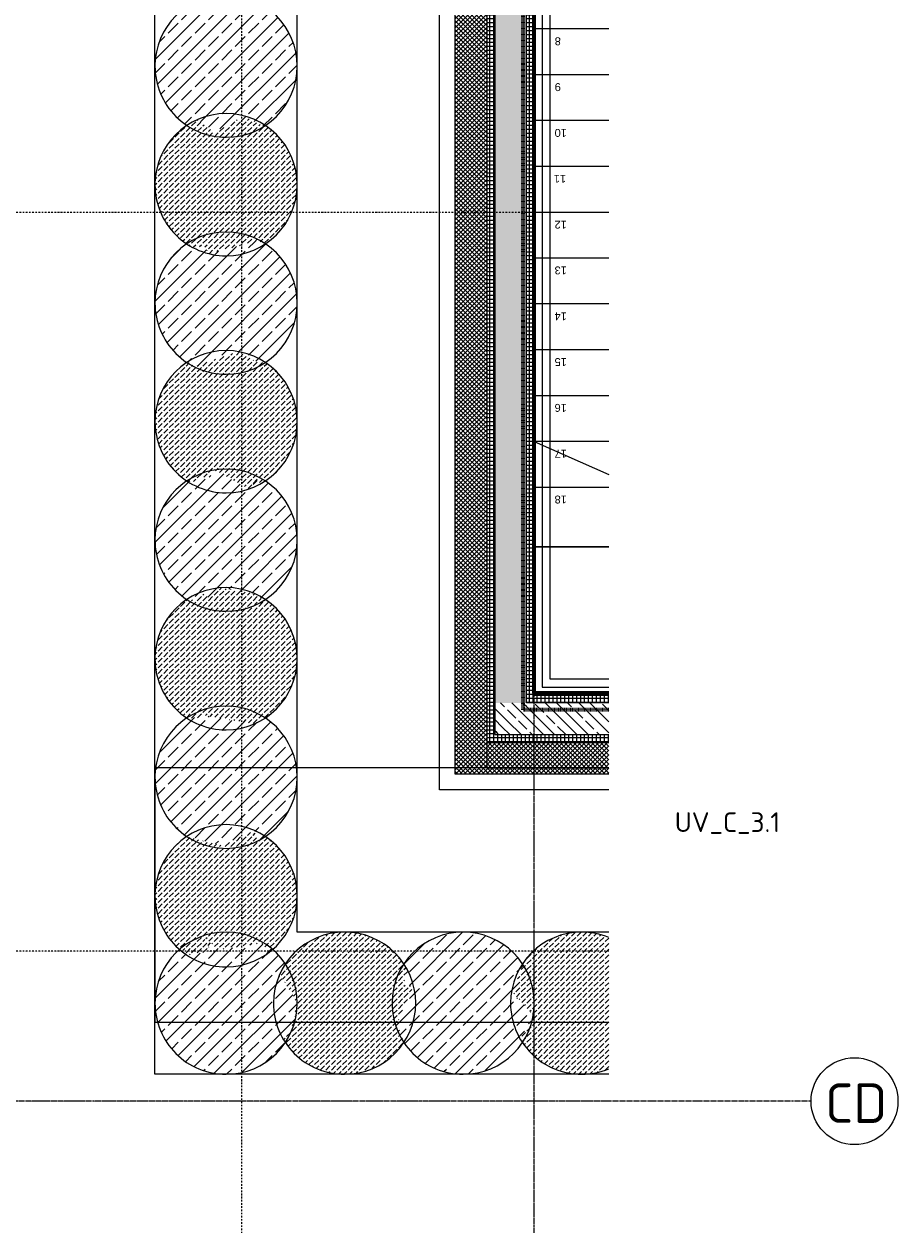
# Model space of a CAD drawing. Header units: millimetres. Extents: x 1523 to 73204, y -91281 to 10268.
# Tile 81 of 120: x 66927 to 72457, y -82503 to -74909. Entities that reach past the tile are written whole.
import ezdxf

# ---------------------------------------------------------------- set-up
doc = ezdxf.new("R2010")
doc.units = ezdxf.units.MM
for name, pattern in [('_Projekt 07 -  _  -  _  -  _  -', [7.5, 3.5, -2, 0, -2]), ('CAx_nichtHalbton', [20001.0584, 10000, -0.5292, 10000, -0.5292]), ('IMPORT-STRICHPUNKT _7_', [20, 10, -5, 0, -5]), ('Rasterlinie', [22.225, 12.7, -3.175, 3.175, -3.175])]:
    doc.linetypes.add(name, pattern=pattern)
for name, color, linetype, lineweight, true_color in [('10 A--Wand außen _ Verbau _Bohrpfahlwand_ _Aktuell_', 7, 'Continuous', 13, 0x656565), ('10 A--Wand außen _ Verbau _modelliert_ _aktuell_', 7, 'Continuous', 13, 0x656565), ('10 VSI--Wärmeschutz _veritkal_', 7, 'Continuous', 13, 0x656565), ('20 A--Fundament', 7, 'Continuous', 13, 0x656565), ('40 A--Treppe', 7, 'Continuous', 13, 0x656565), ('90 A--Achsraster _1_50_', 7, 'IMPORT-STRICHPUNKT _7_', 13, 0x656565), ('Neubau_10 A--Wand außen _tragend_', 7, 'Continuous', 13, 0x656565), ('Neubau_20 A--Bodenplatte', 7, 'Continuous', 13, 0x656565), ('Neubau_20 A--Gründungsbelag', 7, 'Continuous', 13, 0x656565), ('Neubau_40 A--Umwehrung', 7, 'Continuous', 13, 0x656565), ('Xref_706_5_--_ÜP_-1_000_16_Übersichtsplan UG_IFC 2025_01_13_dwg', 7, 'Continuous', 13, 0x767676), ('XX', 7, 'Continuous', 18, 0x804040)]:
    doc.layers.add(name, color=color, linetype=linetype, lineweight=lineweight, true_color=true_color)
for name, color, linetype, lineweight in [('S-GRID-____-IDEN', 7, 'Continuous', 9), ('S-GRID-____-OTLN', 7, 'Continuous', 9), ('Text', 7, 'Continuous', 9)]:
    doc.layers.add(name, color=color, linetype=linetype, lineweight=lineweight)
doc.styles.add('Arial_7', font='arial.ttf', dxfattribs={"height": 50})
doc.styles.add('ISOCPEUR', font='isocpeur.ttf', dxfattribs={"height": 125})
doc.styles.add('ISOCPEUR_1', font='isocpeur.ttf', dxfattribs={"height": 250})
pattern_1 = [(131.336, (0, 0), (90.10192, 79.25683), []), (131.336, (-45.05, -39.63), (90.10192, 79.25683), [90, -30])]
pattern_2 = [(221.336, (0, 0), (-99.07104, 112.6274), []), (221.336, (33.02, -37.54), (-99.07104, 112.6274), []), (221.336, (66.05, -75.08), (-99.07104, 112.6274), [75, -25])]
pattern_3 = [(356.336, (0, 0), (1.597632, 24.948899), []), (86.336, (0, 0), (-24.948899, 1.597632), [])]
pattern_4 = [(86.336, (0, 0), (-24.948899, 1.597632), []), (176.336, (0, 0), (1.597632, 24.948899), [])]
pattern_5 = [(131.336, (0, 0), (37.542465, 33.023679), [37.5, -12.5]), (131.336, (-35.283, 2.26), (37.542465, 33.023679), [37.5, -12.5])]
pattern_6 = [(41.336, (0, 0), (-13.2094714, 15.016986), []), (131.336, (0, 0), (15.016986, 13.2094714), [])]

# ---------------------------------------------------------------- blocks, each defined once
blk = doc.blocks.new('Xref_706_5_--_ÜP_-1_000_11_Übersichtsplan UG_IFC 2024_09_30_dwg_Standard-Rastermarker_3-41960556-SuD_-1UG gesamt Plot  - Blatt 7')
at = {"layer": '90 A--Achsraster _1_50_', "color": 9, "true_color": 0xcbcbcb}
blk.add_line((0, 0), (23500, 0), dxfattribs=at)
blk = doc.blocks.new('Xref_706_5_--_ÜP_-1_000_11_Übersichtsplan UG_IFC 2024_09_30_dwg_Standard-Rastermarker_18-41960571-SuD_-1UG gesamt Plot  - Blatt 7')
at = {"layer": '90 A--Achsraster _1_50_', "color": 9, "true_color": 0xcbcbcb}
blk.add_line((77457.8, 0), (99659.2, 0), dxfattribs=at)
blk = doc.blocks.new('Xref_706_5_--_ÜP_-1_000_11_Übersichtsplan UG_IFC 2024_09_30_dwg_Standard-Rastermarker_25-41960579-SuD_-1UG gesamt Plot  - Blatt 7')
at = {"layer": '90 A--Achsraster _1_50_', "color": 9, "true_color": 0xcbcbcb}
blk.add_line((77457.8, 0), (99661.1, 0), dxfattribs=at)
blk = doc.blocks.new('Xref_706_5_--_ÜP_-1_000_16_Übersichtsplan UG_IFC 2025_01_13_dwg-35469238-SuD_-1UG gesamt Plot  - Blatt 7')
at = {"layer": '10 A--Wand außen _ Verbau _modelliert_ _aktuell_', "true_color": 0xcbcbcb}
h = blk.add_hatch(dxfattribs=at)
h.set_pattern_fill('FP_5', color=9, style=0, pattern_type=2)
h.set_pattern_definition(pattern_5)
h.paths.add_polyline_path([(77795.7, -61312.6), (77800.5, -61238.4), (77792.9, -61164.5), (77775.9, -61102.3), (76947, -61049.2), (76922.3, -61108.7), (76905.4, -61181.1), (76900.6, -61255.3), (76908.1, -61329.2), (76927.7, -61400.9), (76958.9, -61468.4), (77002, -61531.3), (77052, -61583.6), (77081.1, -61605.4), (77087.3, -61601.8), (77167.8, -61643.5), (77198.3, -61632.8), (77248.3, -61685.1), (77250.7, -61681.8), (77404.9, -61557.1), (77549.9, -61648), (77569.4, -61634.8), (77572, -61636.8), (77603.7, -61618.9), (77661.5, -61572.1), (77710.8, -61516.5), (77750.2, -61453.6), (77778.8, -61385)])
h = blk.add_hatch(dxfattribs=at)
h.set_pattern_fill('FP_4', color=9, style=0, pattern_type=2)
h.set_pattern_definition(pattern_1)
h.paths.add_polyline_path([(77752.5, -61986.9), (77745, -61912.9), (77725.4, -61841.2), (77694.3, -61773.8), (77651.1, -61710.9), (77601.1, -61658.6), (77569.4, -61634.8), (77549.9, -61648), (77404.9, -61557.1), (77250.7, -61681.8), (77248.3, -61685.1), (77198, -61632.5), (77167.8, -61643.5), (77087.3, -61601.8), (77049.5, -61623.3), (76991.7, -61670), (76942.4, -61725.6), (76902.9, -61788.6), (76874.3, -61857.2), (76857.4, -61929.6), (76852.7, -62003.7), (76860.2, -62077.7), (76879.8, -62149.4), (76910.9, -62216.9), (76952.7, -62278.3), (77004.1, -62332), (77032, -62352.9), (77035, -62351.4), (77092.3, -62330.5), (77161.6, -62374), (77172.3, -62301.4), (77420.1, -62429.5), (77421.2, -62429.4), (77480.5, -62381.4), (77501.6, -62392.3), (77522.8, -62382.6), (77525.7, -62384.4), (77555.9, -62367.2), (77613.5, -62320.6), (77662.8, -62265), (77702.3, -62202), (77730.9, -62133.4), (77747.8, -62061)])
h = blk.add_hatch(dxfattribs=at)
h.set_pattern_fill('FP_5', color=9, style=0, pattern_type=2)
h.set_pattern_definition(pattern_5)
h.paths.add_polyline_path([(77703.8, -62772.5), (77702.4, -62698.2), (77688.8, -62625.2), (77663.3, -62555.3), (77626.7, -62490.6), (77580, -62432.8), (77522.8, -62382.6), (77501.6, -62392.3), (77480.5, -62381.4), (77421.2, -62429.4), (77419.6, -62429.3), (77172.3, -62301.4), (77161.6, -62374), (77092.3, -62330.5), (77032, -62352.9), (76971.7, -62393.9), (76918, -62445.2), (76873.4, -62504.7), (76839.3, -62570.8), (76816.5, -62641.5), (76805.6, -62715), (76807, -62789.3), (76820.6, -62862.4), (76846, -62932.2), (76882.6, -62996.9), (76930.8, -63056), (76982.9, -63102.1), (76985.2, -63100.6), (76988.9, -63099.2), (77018.8, -63121.7), (77026.2, -63116.6), (77048, -63143.5), (77065, -63144.6), (77075.4, -63127.9), (77204.4, -63055), (77344.9, -63064), (77450.4, -63143), (77473.3, -63130), (77478.6, -63133.9), (77537.7, -63093.6), (77591.4, -63042.3), (77636, -62982.8), (77670.1, -62916.8), (77692.9, -62846.1), (77699.3, -62802.8)])
h = blk.add_hatch(dxfattribs=at)
h.set_pattern_fill('FP_4', color=9, style=0, pattern_type=2)
h.set_pattern_definition(pattern_1)
h.paths.add_polyline_path([(71701.4, -63217.3), (71610.7, -63020.6), (71683.9, -62903.8), (71681.7, -62895.8), (71682.1, -62895.1), (71679, -62889.5), (71638.8, -62830.3), (71587.4, -62776.6), (71527.9, -62732.1), (71461.9, -62697.9), (71391.2, -62675.1), (71317.7, -62664.3), (71243.4, -62665.6), (71170.3, -62679.3), (71100.5, -62704.7), (71035.8, -62741.3), (70978, -62788), (70927.7, -62845.2), (70930.5, -62851.4), (70928, -62854.8), (70930.1, -62860.5), (70889.2, -62906.6), (70876.2, -62946.9), (70926.5, -63131), (70885.2, -63164.5), (70955.9, -63238.4), (70889.4, -63313.4), (70898, -63336.1), (70939, -63396.3), (70990.4, -63450.1), (71049.9, -63494.6), (71115.9, -63528.7), (71186.6, -63551.6), (71260.2, -63562.4), (71334.5, -63561), (71407.5, -63547.4), (71477.4, -63522), (71542, -63485.4), (71599.8, -63438.6), (71649.1, -63383), (71654.1, -63373.4), (71614.6, -63315.3), (71673.7, -63248.7)])
h = blk.add_hatch(dxfattribs=at)
h.set_pattern_fill('FP_5', color=9, style=0, pattern_type=2)
h.set_pattern_definition(pattern_5)
h.paths.add_polyline_path([(72465.7, -63299.4), (72407, -62984.2), (72425.6, -62939.5), (72427.5, -62937.4), (72387.3, -62878.3), (72335.9, -62824.5), (72276.4, -62780), (72210.4, -62745.9), (72139.7, -62723), (72066.1, -62712.2), (71991.8, -62713.6), (71918.8, -62727.2), (71848.9, -62752.6), (71784.2, -62789.2), (71726.5, -62836), (71679, -62889.5), (71680.6, -62891.8), (71682.1, -62895.1), (71681.7, -62895.8), (71683.9, -62903.8), (71610.7, -63020.6), (71701.4, -63217.3), (71614.6, -63315.3), (71654.1, -63373.4), (71649.1, -63383), (71647.3, -63385.1), (71688.5, -63445.4), (71738.9, -63498), (71798.3, -63542.5), (71864.4, -63576.7), (71935.1, -63599.5), (72008.6, -63610.3), (72082.9, -63608.9), (72156, -63595.3), (72225.8, -63569.9), (72290.5, -63533.3), (72348.3, -63486.6), (72397.6, -63431), (72425.7, -63376.7), (72407.3, -63326.3), (72425.2, -63318)])
h = blk.add_hatch(dxfattribs=at)
h.set_pattern_fill('FP_4', color=9, style=0, pattern_type=2)
h.set_pattern_definition(pattern_1)
h.paths.add_polyline_path([(73172.3, -63433.6), (73096.1, -63154.8), (73182.6, -63016.8), (73174, -63004.2), (73179.9, -62992.8), (73176.7, -62986.5), (73135.7, -62926.2), (73084.4, -62872.5), (73024.9, -62827.9), (72958.9, -62793.8), (72888.1, -62771), (72814.6, -62760.1), (72740.3, -62761.5), (72667.2, -62775.1), (72597.4, -62800.5), (72532.7, -62837.1), (72474.9, -62883.9), (72425.6, -62939.5), (72407, -62984.2), (72465.7, -63299.4), (72407.3, -63326.3), (72425.7, -63376.7), (72397.6, -63431), (72395.7, -63433.1), (72436, -63492.2), (72487.3, -63545.9), (72549.3, -63591.7), (72612.8, -63624.6), (72683.6, -63647.4), (72757.1, -63658.3), (72831.4, -63656.9), (72904.5, -63643.3), (72974.3, -63617.8), (73039, -63581.2), (73096.8, -63534.5), (73145.1, -63480), (73141.9, -63474.2), (73161.6, -63447.9)])
h = blk.add_hatch(dxfattribs=at)
h.set_pattern_fill('FP_5', color=9, style=0, pattern_type=2)
h.set_pattern_definition(pattern_5)
h.paths.add_polyline_path([(73968.2, -63138.3), (73916.9, -63084.6), (73935.4, -63067), (73922.2, -63038.4), (73924.3, -63035.6), (73906.4, -63004), (73859.6, -62946.2), (73804, -62896.9), (73741, -62857.4), (73672.4, -62828.8), (73600.1, -62811.9), (73525.9, -62807.2), (73451.9, -62814.7), (73380.3, -62834.3), (73312.8, -62865.4), (73251.3, -62907.2), (73197.6, -62958.6), (73176.6, -62986.6), (73177.5, -62987.6), (73179.9, -62992.8), (73174, -63004.2), (73182.6, -63016.8), (73096.1, -63154.8), (73172.3, -63433.6), (73141.9, -63474.2), (73162.5, -63510.5), (73209, -63568), (73264.6, -63617.3), (73327.6, -63656.8), (73396.2, -63685.4), (73468.6, -63702.3), (73542.7, -63707), (73616.7, -63699.5), (73688.4, -63679.9), (73755.9, -63648.8), (73818.8, -63605.6), (73871, -63555.6), (73897.1, -63520.8), (73891.7, -63506), (73905, -63474.1), (73863.4, -63400.6), (73880.3, -63384.4), (73835.1, -63350.6), (73968.1, -63138.5)])
h = blk.add_hatch(dxfattribs=at)
h.set_pattern_fill('FP_4', color=9, style=0, pattern_type=2)
h.set_pattern_definition(pattern_1)
h.paths.add_polyline_path([(74676.8, -63095.1), (74669.9, -63085), (74671.8, -63082), (74654.8, -63051.9), (74608.1, -62994.1), (74552.5, -62944.8), (74489.5, -62905.3), (74420.9, -62876.8), (74348.5, -62859.9), (74274.3, -62855.1), (74200.4, -62862.6), (74128.7, -62882.2), (74061.2, -62913.4), (73999.8, -62955.2), (73946.1, -63006.5), (73922.2, -63038.4), (73935.4, -63067), (73916.9, -63084.6), (73968.1, -63138.5), (73835.1, -63350.6), (73880.3, -63384.4), (73863.4, -63400.6), (73905, -63474.1), (73891.7, -63506), (73897.1, -63520.8), (73892.8, -63526.5), (73910.7, -63558.2), (73957.5, -63616), (74013.1, -63665.3), (74076.1, -63704.7), (74144.7, -63733.3), (74217, -63750.2), (74291.2, -63755), (74365.1, -63747.4), (74436.8, -63727.8), (74504.3, -63696.7), (74565.8, -63654.9), (74619.5, -63603.6), (74640.4, -63575.7), (74638.8, -63572.8), (74645.7, -63561.8), (74640.2, -63553.8), (74646.9, -63537.9), (74609.5, -63471.8), (74646.7, -63429.8), (74581.3, -63361.4), (74631.5, -63146.2), (74659.6, -63114.6)])
h = blk.add_hatch(dxfattribs=at)
h.set_pattern_fill('FP_5', color=9, style=0, pattern_type=2)
h.set_pattern_definition(pattern_5)
h.paths.add_polyline_path([(75454.1, -63198.9), (75440.8, -63194.6), (75446.8, -63183.1), (75422.9, -63131.4), (75419.8, -63126.8), (75380.1, -63068.9), (75329.8, -63016.2), (75270.3, -62971.7), (75204.3, -62937.6), (75133.5, -62914.7), (75060, -62903.9), (74985.7, -62905.3), (74912.6, -62918.9), (74842.8, -62944.3), (74778.1, -62980.9), (74720.3, -63027.7), (74669.9, -63085), (74676.8, -63095.1), (74631.5, -63146.2), (74581.3, -63361.4), (74646.7, -63429.8), (74609.5, -63471.8), (74646.9, -63537.9), (74640.2, -63553.8), (74645.7, -63561.8), (74638.8, -63572.8), (74640.4, -63575.7), (74681.4, -63636), (74732.7, -63689.7), (74792.2, -63734.2), (74858.2, -63768.4), (74929, -63791.2), (75002.5, -63802), (75076.8, -63800.7), (75149.9, -63787), (75219.7, -63761.6), (75284.4, -63725), (75342.2, -63678.3), (75389.6, -63624.8), (75388, -63622.4), (75384, -63611.5), (75397.6, -63589.8), (75386.9, -63570.9), (75395.2, -63551.1), (75379.7, -63517.5), (75437.9, -63268.3)])
h = blk.add_hatch(dxfattribs=at)
h.set_pattern_fill('FP_4', color=9, style=0, pattern_type=2)
h.set_pattern_definition(pattern_1)
h.paths.add_polyline_path([(76207.9, -63460), (76128.5, -63242.1), (76185.6, -63231.4), (76171.4, -63179.3), (76129.6, -63117.9), (76078.2, -63064.2), (76018.7, -63019.6), (75952.7, -62985.5), (75882, -62962.7), (75808.5, -62951.8), (75734.2, -62953.2), (75661.1, -62966.8), (75591.3, -62992.2), (75526.6, -63028.8), (75468.8, -63075.6), (75421.3, -63129.4), (75422.9, -63131.4), (75446.8, -63183.1), (75440.8, -63194.6), (75454.1, -63198.9), (75379.7, -63517.5), (75395.2, -63551.1), (75386.9, -63570.9), (75397.6, -63589.8), (75384, -63611.5), (75388, -63622.4), (75429.8, -63683.9), (75481.2, -63737.6), (75540.7, -63782.2), (75606.7, -63816.3), (75677.4, -63839.1), (75751, -63850), (75825.3, -63848.6), (75898.3, -63835), (75968.2, -63809.5), (76032.9, -63772.9), (76090.6, -63726.2), (76139.9, -63670.6), (76141.7, -63667.1), (76141.3, -63666.4), (76206.1, -63465.4)])
h = blk.add_hatch(dxfattribs=at)
h.set_pattern_fill('FP_5', color=9, style=0, pattern_type=2)
h.set_pattern_definition(pattern_5)
h.paths.add_polyline_path([(76888.4, -63718.5), (76872.8, -63564.7), (76772.7, -63610.9), (76868.2, -63519.6), (76840.1, -63243.3), (76884, -63213.4), (76872.2, -63192.5), (76885.6, -63184.9), (76882.8, -63181.5), (76886.4, -63178.1), (76878.1, -63165.8), (76826.7, -63112.1), (76767.2, -63067.5), (76701.2, -63033.4), (76630.5, -63010.6), (76556.9, -62999.7), (76482.6, -63001.1), (76409.6, -63014.7), (76339.7, -63040.2), (76275, -63076.8), (76217.3, -63123.5), (76169.8, -63177), (76171.4, -63179.3), (76172.5, -63183.3), (76185.6, -63231.4), (76128.5, -63242.1), (76207.9, -63460), (76141.3, -63666.4), (76141.7, -63667.1), (76139.9, -63670.6), (76138.1, -63672.7), (76178.3, -63731.8), (76229.7, -63785.5), (76289.2, -63830.1), (76355.2, -63864.2), (76425.9, -63887), (76499.4, -63897.9), (76573.7, -63896.5), (76646.8, -63882.9), (76716.6, -63857.5), (76781.3, -63820.9), (76839.1, -63774.1), (76850.2, -63761.6), (76846.9, -63758.2), (76849.1, -63756.1), (76841.5, -63750.4), (76880.6, -63723.8), (76878.2, -63721.3)])
h = blk.add_hatch(dxfattribs=at)
h.set_pattern_fill('FP_4', color=9, style=0, pattern_type=2)
h.set_pattern_definition(pattern_1)
h.paths.add_polyline_path([(77655.8, -63521), (77654.4, -63446.7), (77640.8, -63373.6), (77615.4, -63303.8), (77578.8, -63239.1), (77532.1, -63181.3), (77476.5, -63132), (77473.3, -63130), (77450.4, -63143), (77344.9, -63064), (77204.4, -63055), (77075.4, -63127.9), (77065, -63144.6), (77048, -63143.5), (77026.2, -63116.6), (77018.8, -63121.7), (76988.9, -63099.2), (76985.2, -63100.6), (76923.8, -63142.4), (76882.8, -63181.5), (76885.6, -63184.9), (76872.2, -63192.5), (76884, -63213.4), (76840.1, -63243.3), (76868.2, -63519.6), (76772.7, -63610.9), (76872.8, -63564.7), (76888.4, -63718.5), (76878.2, -63721.3), (76880.6, -63723.8), (76841.5, -63750.4), (76849.1, -63756.1), (76846.9, -63758.2), (76850.2, -63761.6), (76849, -63763), (76882.9, -63804.5), (76937.1, -63852.5), (77000, -63891.9), (77068.6, -63920.5), (77141, -63937.4), (77215.2, -63942.2), (77289.1, -63934.6), (77360.8, -63915), (77428.3, -63883.9), (77489.8, -63842.1), (77543.5, -63790.8), (77588, -63731.3), (77622.2, -63665.3), (77645, -63594.5)])
at = {"layer": '10 VSI--Wärmeschutz _veritkal_', "true_color": 0xcbcbcb}
h = blk.add_hatch(dxfattribs=at)
h.set_pattern_fill('FP_19', color=9, style=0, pattern_type=2)
h.set_pattern_definition(pattern_6)
h.paths.add_polyline_path([(75652.9, -61939.8), (75665.7, -61740.2), (63111.4, -60936.3), (63098.6, -61135.9), (75603, -61936.6)])
h = blk.add_hatch(dxfattribs=at)
h.set_pattern_fill('FP_21', color=9, style=0, pattern_type=2)
h.set_pattern_definition([(131.336, (0, 0), (15.016986, 13.2094714), []), (221.336, (0, 0), (-13.2094714, 15.016986), [])])
h.paths.add_polyline_path([(75865.2, -61753), (75914.5, -60983.1), (75880.8, -60980.9), (75715, -60970.3), (75665.7, -61740.2), (75709.6, -61743)])
h = blk.add_hatch(dxfattribs=at)
h.set_pattern_fill('FP_19', color=9, style=0, pattern_type=2)
h.set_pattern_definition(pattern_6)
h.paths.add_polyline_path([(75852.5, -61952.5), (75665.7, -61740.2), (75652.9, -61939.8)])
h = blk.add_hatch(dxfattribs=at)
h.set_pattern_fill('FP_19', color=9, style=0, pattern_type=2)
h.set_pattern_definition(pattern_6)
h.paths.add_polyline_path([(75852.5, -61952.5), (75865.2, -61753), (75665.7, -61740.2)])
at = {"layer": 'Neubau_10 A--Wand außen _tragend_', "true_color": 0xcbcbcb}
h = blk.add_hatch(dxfattribs=at)
h.set_pattern_fill('FP_7', color=9, style=0, pattern_type=2)
h.set_pattern_definition(pattern_3)
h.paths.add_polyline_path([(75385.4, -61421.6), (63130.5, -60636.9), (63127.3, -60686.8), (75382.2, -61471.5)])
h = blk.add_hatch(dxfattribs=at)
h.set_pattern_fill('FP_6', color=9, style=0, pattern_type=2)
h.set_pattern_definition(pattern_2)
h.paths.add_polyline_path([(75419.4, -61674.3), (75432.1, -61474.7), (63127.3, -60686.8), (63114.6, -60886.4), (75369.5, -61671.1)])
h = blk.add_hatch(dxfattribs=at)
h.set_pattern_fill('FP_7', color=9, style=0, pattern_type=2)
h.set_pattern_definition(pattern_3)
h.paths.add_polyline_path([(75615.8, -61737), (75619, -61687.1), (63114.6, -60886.4), (63111.4, -60936.3), (75416.2, -61724.2)])
h = blk.add_hatch(dxfattribs=at)
h.set_pattern_fill('FP_12', color=9, style=0, pattern_type=2)
h.set_pattern_definition(pattern_4)
h.paths.add_polyline_path([(75435.3, -61424.8), (75465.5, -60954.3), (75415.6, -60951.1), (75385.4, -61421.6), (75435.3, -61424.8)])
h = blk.add_hatch(dxfattribs=at)
h.set_pattern_fill('FP_6', color=9, style=0, pattern_type=2)
h.set_pattern_definition(pattern_2)
h.paths.add_polyline_path([(75631.7, -61487.5), (75665.1, -60967.1), (75650.1, -60966.2), (75465.5, -60954.3), (75432.1, -61474.7), (75467.4, -61477)])
h = blk.add_hatch(dxfattribs=at)
h.set_pattern_fill('FP_12', color=9, style=0, pattern_type=2)
h.set_pattern_definition(pattern_4)
h.paths.add_polyline_path([(75668.9, -61690.3), (75715, -60970.3), (75711.3, -60970.1), (75665.1, -60967.1), (75619, -61687.1), (75668.8, -61690.3)])
h = blk.add_hatch(dxfattribs=at)
h.set_pattern_fill('FP_7', color=9, style=0, pattern_type=2)
h.set_pattern_definition(pattern_3)
h.paths.add_polyline_path([(75432.1, -61474.7), (75385.4, -61421.6), (75382.2, -61471.5)])
h = blk.add_hatch(dxfattribs=at)
h.set_pattern_fill('FP_7', color=9, style=0, pattern_type=2)
h.set_pattern_definition(pattern_3)
h.paths.add_polyline_path([(75435.3, -61424.8), (75385.4, -61421.6), (75432.1, -61474.7)])
h = blk.add_hatch(dxfattribs=at)
h.set_pattern_fill('FP_6', color=9, style=0, pattern_type=2)
h.set_pattern_definition(pattern_2)
h.paths.add_polyline_path([(75619, -61687.1), (75432.1, -61474.7), (75419.4, -61674.3)])
h = blk.add_hatch(dxfattribs=at)
h.set_pattern_fill('FP_6', color=9, style=0, pattern_type=2)
h.set_pattern_definition(pattern_2)
h.paths.add_polyline_path([(75631.7, -61487.5), (75432.1, -61474.7), (75619, -61687.1)])
h = blk.add_hatch(dxfattribs=at)
h.set_pattern_fill('FP_7', color=9, style=0, pattern_type=2)
h.set_pattern_definition(pattern_3)
h.paths.add_polyline_path([(75665.7, -61740.2), (75665.7, -61740.2), (75619, -61687.1), (75615.8, -61737)])
h = blk.add_hatch(dxfattribs=at)
h.set_pattern_fill('FP_7', color=9, style=0, pattern_type=2)
h.set_pattern_definition(pattern_3)
h.paths.add_polyline_path([(75665.7, -61740.2), (75668.8, -61690.3), (75619, -61687.1), (75665.7, -61740.2)])
at = {"layer": '10 A--Wand außen _ Verbau _Bohrpfahlwand_ _Aktuell_', "color": 9, "true_color": 0xcbcbcb, "flags": 128}
for points in [[(76912.4, -61047), (76786.4, -63014.4), (65354.8, -62282.4)], [(77810.6, -61104.5), (77627.1, -63970.1), (76728.9, -63912.6), (65297.3, -63180.6)]]:
    blk.add_lwpolyline(points, dxfattribs=at)
at = {"layer": '10 A--Wand außen _ Verbau _modelliert_ _aktuell_', "color": 9, "true_color": 0xcbcbcb}
for centre, start, end in [((77350.5, -61246.8), 153.94046, 176.33628), ((77350.5, -61246.8), 356.33628, 18.73211), ((77350.5, -61246.8), 176.33628, 266.33628), ((77350.5, -61246.8), 266.33628, 356.33628), ((77302.6, -61995.3), 86.33628, 176.33628), ((77302.6, -61995.3), 356.33628, 86.33628), ((77302.6, -61995.3), 176.33628, 266.33628), ((77302.6, -61995.3), 266.33628, 356.33628), ((77254.7, -62743.8), 86.33628, 176.33628), ((77254.7, -62743.8), 356.33628, 86.33628), ((71288.9, -63113.3), 86.33628, 176.33628), ((71288.9, -63113.3), 356.33628, 86.33628), ((72037.4, -63161.3), 86.33628, 176.33628), ((72037.4, -63161.3), 356.33628, 86.33628), ((77254.7, -62743.8), 176.33628, 266.33628), ((72785.8, -63209.2), 86.33628, 176.33628), ((72785.8, -63209.2), 356.33628, 86.33628), ((77254.7, -62743.8), 266.33628, 356.33628), ((73534.3, -63257.1), 86.33628, 176.33628), ((73534.3, -63257.1), 356.33628, 86.33628), ((74282.8, -63305), 86.33628, 176.33628), ((74282.8, -63305), 356.33628, 86.33628), ((75031.2, -63353), 86.33628, 176.33628), ((75031.2, -63353), 356.33628, 86.33628), ((75779.7, -63400.9), 86.33628, 176.33628), ((75779.7, -63400.9), 356.33628, 86.33628), ((76528.2, -63448.8), 86.33628, 176.33628), ((76528.2, -63448.8), 356.33628, 86.33628), ((71288.9, -63113.3), 176.33628, 266.33628), ((77206.8, -63492.2), 86.33628, 176.33628), ((77206.8, -63492.2), 356.33628, 86.33628), ((71288.9, -63113.3), 266.33628, 356.33628), ((72037.4, -63161.3), 176.33628, 266.33628), ((72785.8, -63209.2), 176.33628, 266.33628), ((72037.4, -63161.3), 266.33628, 356.33628), ((72785.8, -63209.2), 266.33628, 356.33628), ((73534.3, -63257.1), 176.33628, 266.33628), ((73534.3, -63257.1), 266.33628, 356.33628), ((74282.8, -63305), 176.33628, 266.33628), ((74282.8, -63305), 266.33628, 356.33628), ((75031.2, -63353), 176.33628, 266.33628), ((75031.2, -63353), 266.33628, 356.33628), ((75779.7, -63400.9), 176.33628, 266.33628), ((75779.7, -63400.9), 266.33628, 356.33628), ((76528.2, -63448.8), 176.33628, 266.33628), ((76528.2, -63448.8), 266.33628, 356.33628), ((77206.8, -63492.2), 176.33628, 266.33628), ((77206.8, -63492.2), 266.33628, 356.33628)]:
    blk.add_arc(centre, 450, start, end, dxfattribs=at)
at = {"layer": '10 VSI--Wärmeschutz _veritkal_', "color": 9, "true_color": 0xcbcbcb, "flags": 128}
for points in [[(75914.5, -60983.1), (75865.2, -61753), (75852.5, -61952.5), (63098.6, -61135.9), (63111.4, -60936.3), (75665.7, -61740.2), (75715, -60970.3)], [(75715, -60970.3), (75665.7, -61740.2), (75825.3, -61750.4), (75874.6, -60980.5)]]:
    blk.add_lwpolyline(points, dxfattribs=at)
at = {"layer": '20 A--Fundament', "color": 9, "true_color": 0xcbcbcb}
blk.add_line((77297.8, -63949), (77481.3, -61083.4), dxfattribs=at)
at = {"layer": '20 A--Fundament', "color": 9, "true_color": 0xcbcbcb, "flags": 128}
blk.add_lwpolyline([(75874.6, -60980.5), (75691.1, -63846.1), (77297.8, -63949)], dxfattribs=at)
at = {"layer": '40 A--Treppe', "color": 9, "true_color": 0xcbcbcb}
for p, q in [((71208.8, -60681.8), (71178.7, -61152.3)), ((71498.2, -60700.3), (71468.1, -61170.8)), ((71787.6, -60718.8), (71757.5, -61189.3)), ((72077.1, -60737.4), (72046.9, -61207.9)), ((72336.3, -61226.4), (72366.5, -60755.9)), ((72655.9, -60774.4), (72625.7, -61244.9)), ((72945.3, -60793), (72915.1, -61263.4)), ((73234.7, -60811.5), (73204.6, -61282)), ((73494, -61300.5), (73524.1, -60830)), ((74072.8, -61337.6), (74102.9, -60867.1)), ((75385.4, -61421.6), (75415.6, -60951.1))]:
    blk.add_line(p, q, dxfattribs=at)
at = {"layer": '40 A--Treppe', "color": 9, "true_color": 0xcbcbcb, "flags": 128}
for points in [[(71147.3, -61150.2), (74449.4, -61361.7), (74479.6, -60891.2)], [(73813.5, -60848.6), (73783.4, -61319), (74023.4, -60862)], [(74479.6, -60891.2), (74449.4, -61361.7), (75385.4, -61421.6)]]:
    blk.add_lwpolyline(points, dxfattribs=at)
at = {"layer": 'Neubau_10 A--Wand außen _tragend_', "color": 9, "true_color": 0xcbcbcb}
for p, q in [((63111.4, -60936.3), (75665.7, -61740.2)), ((75668.9, -61690.3), (75715, -60970.3))]:
    blk.add_line(p, q, dxfattribs=at)
at = {"layer": 'Neubau_10 A--Wand außen _tragend_', "color": 9, "true_color": 0xcbcbcb, "flags": 128}
for points in [[(75415.6, -60951.1), (75385.4, -61421.6), (63130.5, -60636.9), (63127.3, -60686.8), (63114.6, -60886.4), (75619, -61687.1), (75665.1, -60967.1)], [(75465.5, -60954.3), (75432.1, -61474.7), (63127.3, -60686.8)]]:
    blk.add_lwpolyline(points, dxfattribs=at)
at = {"layer": 'Neubau_20 A--Bodenplatte', "color": 9, "true_color": 0xcbcbcb, "flags": 128}
blk.add_lwpolyline([(76014.3, -60989.5), (75945.9, -62058.7), (63391.6, -61254.9), (63337.3, -62103.1), (62112.3, -81234.3), (62076.5, -81792.8), (62924.8, -81847.1), (77145.7, -82757.7), (75545.7, -107746.2), (61340.6, -106587.4), (60493.3, -106518.3), (44224.9, -105191.1), (43136.2, -105102.3), (42288.9, -105033.2), (40627.2, -104897.6)], dxfattribs=at)
at = {"layer": 'Neubau_20 A--Gründungsbelag', "color": 9, "true_color": 0xcbcbcb, "flags": 128}
blk.add_lwpolyline([(75415.6, -60951.1), (75385.4, -61421.6), (63030.7, -60630.5), (63060.9, -60160.1)], dxfattribs=at)
at = {"layer": 'Neubau_40 A--Umwehrung', "color": 9, "true_color": 0xcbcbcb, "flags": 128}
blk.add_lwpolyline([(75315.8, -60944.7), (75292, -61315.4), (70533.3, -61010.7), (70559, -61062.5), (75338.7, -61368.5), (75365.7, -60947.9)], dxfattribs=at)
at = {"rotation": 176.3362835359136}
for p in [(83558.7, -61945), (83440.5, -63791.2)]:
    blk.add_blockref('Xref_706_5_--_ÜP_-1_000_11_Übersichtsplan UG_IFC 2024_09_30_dwg_Standard-Rastermarker_3-41960556-SuD_-1UG gesamt Plot  - Blatt 7', p, dxfattribs=at)
at = {"extrusion": (0, 0, -1), "zscale": -1, "rotation": 273.6637164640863}
for name, p in [('Xref_706_5_--_ÜP_-1_000_11_Übersichtsplan UG_IFC 2024_09_30_dwg_Standard-Rastermarker_18-41960571-SuD_-1UG gesamt Plot  - Blatt 7', (-77316.4, 16543.5)), ('Xref_706_5_--_ÜP_-1_000_11_Übersichtsplan UG_IFC 2024_09_30_dwg_Standard-Rastermarker_18-41960571-SuD_-1UG gesamt Plot  - Blatt 7', (-81981.8, 16244.8)), ('Xref_706_5_--_ÜP_-1_000_11_Übersichtsplan UG_IFC 2024_09_30_dwg_Standard-Rastermarker_25-41960579-SuD_-1UG gesamt Plot  - Blatt 7', (-82929.9, 16184.1))]:
    blk.add_blockref(name, p, dxfattribs=at)
at = {"layer": '40 A--Treppe', "char_height": 50, "attachment_point": 1, "rotation": 266.33628, "line_spacing_factor": 0.941778, "style": 'Arial_7'}
for s, insert, width in [('8', (71292.1, -60991), 46.523), ('9', (71581.5, -61009.6), 46.523), ('10', (71873.3, -60990), 93.047), ('11', (72162.8, -61013.7), 93.047), ('12', (72452.6, -61027.1), 93.047), ('13', (72741.5, -61045.6), 93.047), ('14', (73031.4, -61064.2), 93.047), ('15', (73320.4, -61082.7), 93.047), ('16', (73609.8, -61101.2), 93.047), ('17', (73899.6, -61119.8), 93.047), ('18', (74188.6, -61138.3), 93.047)]:
    blk.add_mtext(s, dxfattribs=dict(at, insert=insert, width=width))
blk = doc.blocks.new('Raster - Rasterbeschriftung-19777754-SuD_-1UG gesamt Plot  - Blatt 7')
at = {"layer": 'S-GRID-____-IDEN'}
blk.add_circle((0, 0), 5.5, dxfattribs=at)

msp = doc.modelspace()

# ---------------------------------------------------------------- linework, layer by layer
at = {"layer": 'S-GRID-____-OTLN', "linetype": 'Rasterlinie', "lineweight": 25}
for p, q in [((70155.802, -90080.029), (70155.802, -63865.972)), ((71907.17, -81726.282), (50056.086, -81726.282))]:
    msp.add_line(p, q, dxfattribs=at)
at = {"layer": 'XX', "color": 11, "linetype": '_Projekt 07 -  _  -  _  -  _  -', "lineweight": 70, "true_color": 0xfd5371}
for p, q in [((70085.802, -79249.217), (70085.802, -52876.236)), ((70627.248, -79249.217), (70085.802, -79249.217))]:
    msp.add_line(p, q, dxfattribs=at)
at = {"layer": 'XX', "color": 7, "linetype": 'CAx_nichtHalbton', "lineweight": 70, "true_color": 0xffffff}
for p, q in [((70155.802, -79144.145), (70155.802, -66876.236)), ((70627.248, -79144.145), (70155.802, -79144.145))]:
    msp.add_line(p, q, dxfattribs=at)

# ---------------------------------------------------------------- block references
at = {"layer": 'S-GRID-____-IDEN', "xscale": 49.99999999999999, "yscale": 49.99999999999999, "zscale": 49.99999999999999, "rotation": 90}
msp.add_blockref('Raster - Rasterbeschriftung-19777754-SuD_-1UG gesamt Plot  - Blatt 7', (72182.17, -81726.282), dxfattribs=at)
at = {"layer": 'Xref_706_5_--_ÜP_-1_000_16_Übersichtsplan UG_IFC 2025_01_13_dwg', "color": 9, "true_color": 0xcbcbcb, "rotation": 273.6637164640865}
msp.add_blockref('Xref_706_5_--_ÜP_-1_000_16_Übersichtsplan UG_IFC 2025_01_13_dwg-35469238-SuD_-1UG gesamt Plot  - Blatt 7', (126634.737, 0), dxfattribs=at)

# ---------------------------------------------------------------- texts
at = {"layer": 'S-GRID-____-IDEN', "insert": (71994.959, -81613.624), "char_height": 250, "width": 452.95344, "attachment_point": 1, "style": 'ISOCPEUR_1'}
msp.add_mtext('CD', dxfattribs=at)
at = {"layer": 'Text', "insert": (71044.325, -79897.826), "char_height": 125, "width": 865.8225, "attachment_point": 1, "style": 'ISOCPEUR'}
msp.add_mtext('UV_C_3.1', dxfattribs=at)

doc.saveas('drawing.dxf')
